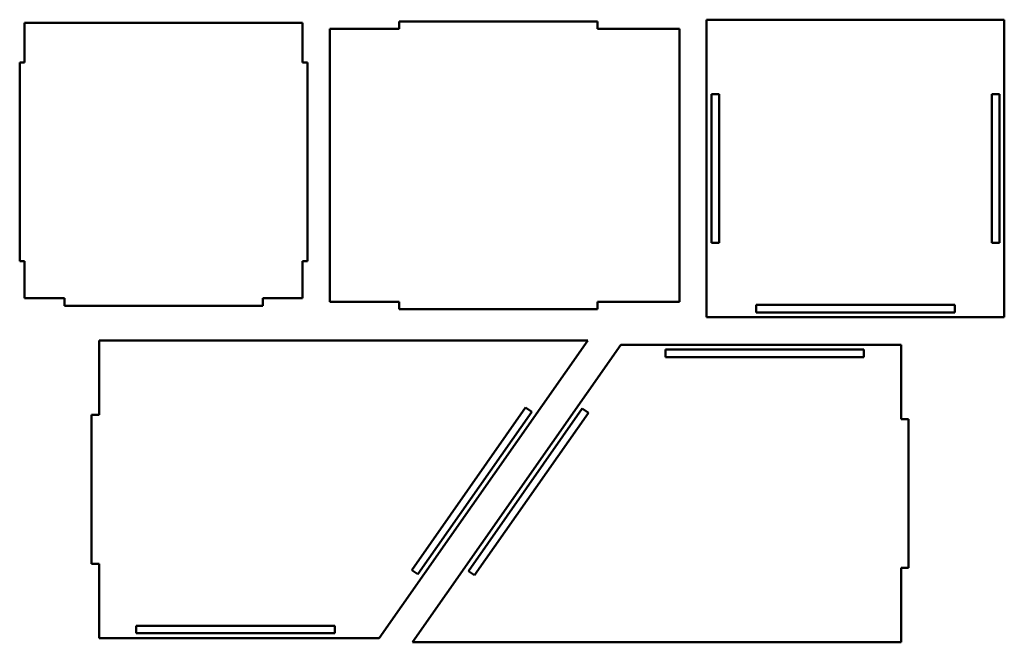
# Model space of a CAD drawing. Header units: millimetres. Extents: x 3 to 400, y 23 to 274.
import ezdxf

# ---------------------------------------------------------------- set-up
doc = ezdxf.new("R2010")
doc.units = ezdxf.units.MM
doc.layers.add('Visible (ISO)', color=7, linetype='Continuous', lineweight=50)

msp = doc.modelspace()

# ---------------------------------------------------------------- linework, layer by layer
at = {"layer": 'Visible (ISO)'}
for p, q in [((280.18, 274.44), (280.18, 154.44)), ((400.18, 274.44), (280.18, 274.44)), ((400.18, 154.44), (400.18, 274.44)), ((5.22, 273.13), (5.22, 257.13)), ((117.22, 273.13), (5.22, 273.13)), ((117.22, 257.13), (117.22, 273.13)), ((128.22, 270.73), (128.22, 160.73)), ((156.19, 270.73), (128.22, 270.73)), ((156.19, 273.73), (156.19, 270.73)), ((236.19, 273.73), (156.19, 273.73)), ((236.19, 270.73), (236.19, 273.73)), ((269.19, 270.73), (236.19, 270.73)), ((269.19, 160.73), (269.19, 270.73)), ((3.22, 257.13), (3.22, 177.13)), ((5.22, 257.13), (3.22, 257.13)), ((119.22, 257.13), (117.22, 257.13)), ((119.22, 177.13), (119.22, 257.13)), ((282.18, 184.44), (282.18, 244.44)), ((282.18, 244.44), (285.18, 244.44)), ((285.18, 244.44), (285.18, 184.44)), ((395.18, 184.44), (395.18, 244.44)), ((395.18, 244.44), (398.18, 244.44)), ((398.18, 244.44), (398.18, 184.44)), ((285.18, 184.44), (282.18, 184.44)), ((398.18, 184.44), (395.18, 184.44)), ((3.22, 177.13), (5.22, 177.13)), ((5.22, 177.13), (5.22, 162.13)), ((117.22, 177.13), (119.22, 177.13)), ((117.22, 162.13), (117.22, 177.13)), ((5.22, 162.13), (21.22, 162.13)), ((21.22, 162.13), (21.22, 159.13)), ((21.22, 159.13), (101.22, 159.13)), ((101.22, 162.13), (117.22, 162.13)), ((101.22, 159.13), (101.22, 162.13)), ((128.22, 160.73), (156.19, 160.73)), ((156.19, 160.73), (156.19, 157.73)), ((236.19, 160.73), (269.19, 160.73)), ((236.19, 157.73), (236.19, 160.73)), ((300.18, 159.44), (380.18, 159.44)), ((300.18, 156.44), (300.18, 159.44)), ((380.18, 159.44), (380.18, 156.44)), ((156.19, 157.73), (236.19, 157.73)), ((380.18, 156.44), (300.18, 156.44)), ((280.18, 154.44), (400.18, 154.44)), ((35.23, 145.1), (35.23, 115.1)), ((232.23, 145.1), (35.23, 145.1)), ((148.2, 25.1), (232.23, 145.1)), ((245.59, 143.41), (161.57, 23.41)), ((358.57, 143.41), (245.59, 143.41)), ((358.57, 113.41), (358.57, 143.41)), ((263.57, 138.41), (263.57, 141.41)), ((263.57, 141.41), (343.57, 141.41)), ((343.57, 141.41), (343.57, 138.41)), ((343.57, 138.41), (263.57, 138.41)), ((161.31, 52.54), (207.2, 118.07)), ((209.66, 116.35), (163.77, 50.82)), ((184.14, 52.15), (230.02, 117.69)), ((232.48, 115.97), (186.59, 50.43)), ((207.2, 118.07), (209.66, 116.35)), ((230.02, 117.69), (232.48, 115.97)), ((32.23, 115.1), (32.23, 55.1)), ((35.23, 115.1), (32.23, 115.1)), ((361.57, 113.41), (358.57, 113.41)), ((361.57, 53.41), (361.57, 113.41)), ((32.23, 55.1), (35.23, 55.1)), ((35.23, 55.1), (35.23, 25.1)), ((163.77, 50.82), (161.31, 52.54)), ((186.59, 50.43), (184.14, 52.15)), ((358.57, 53.41), (361.57, 53.41)), ((358.57, 23.41), (358.57, 53.41)), ((50.23, 30.1), (130.23, 30.1)), ((50.23, 27.1), (50.23, 30.1)), ((130.23, 30.1), (130.23, 27.1)), ((35.23, 25.1), (148.2, 25.1)), ((130.23, 27.1), (50.23, 27.1)), ((161.57, 23.41), (358.57, 23.41))]:
    msp.add_line(p, q, dxfattribs=at)

doc.saveas('drawing.dxf')
